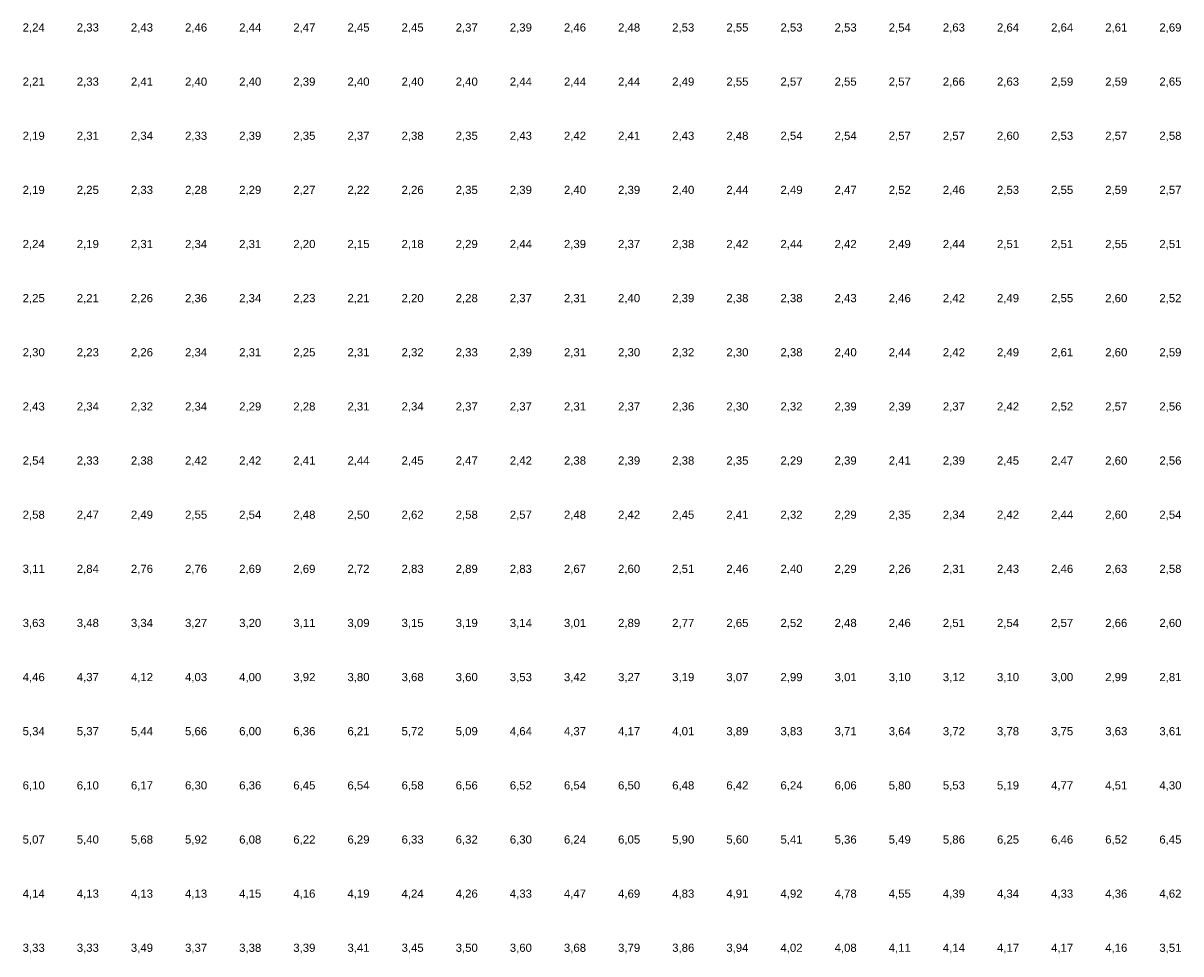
# Model space of a CAD drawing. Header units: metres. Extents: x 142558 to 144317, y 416662 to 417384.
# Tile 11 of 17: x 143443 to 143657, y 416844 to 417016. Entities that reach past the tile are written whole.
import ezdxf
from ezdxf.enums import TextEntityAlignment as Align

# ---------------------------------------------------------------- set-up
doc = ezdxf.new("R2010")
doc.units = ezdxf.units.M
doc.header["$MEASUREMENT"] = 0
doc.layers.add('beg_10Anno', color=252, linetype='Continuous')
doc.styles.add('Arial', font='arial.ttf')

msp = doc.modelspace()

# ---------------------------------------------------------------- texts
at = {"layer": 'beg_10Anno', "style": 'Arial'}
for s, p in [('2,24', (143445, 417013.82)), ('2,33', (143455, 417013.82)), ('2,43', (143465, 417013.82)), ('2,46', (143475, 417013.82)), ('2,44', (143485, 417013.82)), ('2,47', (143495, 417013.82)), ('2,45', (143505, 417013.82)), ('2,45', (143515, 417013.82)), ('2,37', (143525, 417013.82)), ('2,39', (143535, 417013.82)), ('2,46', (143545, 417013.82)), ('2,48', (143555, 417013.82)), ('2,53', (143565, 417013.82)), ('2,55', (143575, 417013.82)), ('2,53', (143585, 417013.82)), ('2,53', (143595, 417013.82)), ('2,54', (143605, 417013.82)), ('2,63', (143615, 417013.82)), ('2,64', (143625, 417013.82)), ('2,64', (143635, 417013.82)), ('2,61', (143645, 417013.82)), ('2,69', (143655, 417013.82)), ('2,21', (143445, 417003.82)), ('2,33', (143455, 417003.82)), ('2,41', (143465, 417003.82)), ('2,40', (143475, 417003.82)), ('2,40', (143485, 417003.82)), ('2,39', (143495, 417003.82)), ('2,40', (143505, 417003.82)), ('2,40', (143515, 417003.82)), ('2,40', (143525, 417003.82)), ('2,44', (143535, 417003.82)), ('2,44', (143545, 417003.82)), ('2,44', (143555, 417003.82)), ('2,49', (143565, 417003.82)), ('2,55', (143575, 417003.82)), ('2,57', (143585, 417003.82)), ('2,55', (143595, 417003.82)), ('2,57', (143605, 417003.82)), ('2,66', (143615, 417003.82)), ('2,63', (143625, 417003.82)), ('2,59', (143635, 417003.82)), ('2,59', (143645, 417003.82)), ('2,65', (143655, 417003.82)), ('2,19', (143445, 416993.82)), ('2,31', (143455, 416993.82)), ('2,34', (143465, 416993.82)), ('2,33', (143475, 416993.82)), ('2,39', (143485, 416993.82)), ('2,35', (143495, 416993.82)), ('2,37', (143505, 416993.82)), ('2,38', (143515, 416993.82)), ('2,35', (143525, 416993.82)), ('2,43', (143535, 416993.82)), ('2,42', (143545, 416993.82)), ('2,41', (143555, 416993.82)), ('2,43', (143565, 416993.82)), ('2,48', (143575, 416993.82)), ('2,54', (143585, 416993.82)), ('2,54', (143595, 416993.82)), ('2,57', (143605, 416993.82)), ('2,57', (143615, 416993.82)), ('2,60', (143625, 416993.82)), ('2,53', (143635, 416993.82)), ('2,57', (143645, 416993.82)), ('2,58', (143655, 416993.82)), ('2,19', (143445, 416983.82)), ('2,25', (143455, 416983.82)), ('2,33', (143465, 416983.82)), ('2,28', (143475, 416983.82)), ('2,29', (143485, 416983.82)), ('2,27', (143495, 416983.82)), ('2,22', (143505, 416983.82)), ('2,26', (143515, 416983.82)), ('2,35', (143525, 416983.82)), ('2,39', (143535, 416983.82)), ('2,40', (143545, 416983.82)), ('2,39', (143555, 416983.82)), ('2,40', (143565, 416983.82)), ('2,44', (143575, 416983.82)), ('2,49', (143585, 416983.82)), ('2,47', (143595, 416983.82)), ('2,52', (143605, 416983.82)), ('2,46', (143615, 416983.82)), ('2,53', (143625, 416983.82)), ('2,55', (143635, 416983.82)), ('2,59', (143645, 416983.82)), ('2,57', (143655, 416983.82)), ('2,24', (143445, 416973.82)), ('2,19', (143455, 416973.82)), ('2,31', (143465, 416973.82)), ('2,34', (143475, 416973.82)), ('2,31', (143485, 416973.82)), ('2,20', (143495, 416973.82)), ('2,15', (143505, 416973.82)), ('2,18', (143515, 416973.82)), ('2,29', (143525, 416973.82)), ('2,44', (143535, 416973.82)), ('2,39', (143545, 416973.82)), ('2,37', (143555, 416973.82)), ('2,38', (143565, 416973.82)), ('2,42', (143575, 416973.82)), ('2,44', (143585, 416973.82)), ('2,42', (143595, 416973.82)), ('2,49', (143605, 416973.82)), ('2,44', (143615, 416973.82)), ('2,51', (143625, 416973.82)), ('2,51', (143635, 416973.82)), ('2,55', (143645, 416973.82)), ('2,51', (143655, 416973.82)), ('2,25', (143445, 416963.82)), ('2,21', (143455, 416963.82)), ('2,26', (143465, 416963.82)), ('2,36', (143475, 416963.82)), ('2,34', (143485, 416963.82)), ('2,23', (143495, 416963.82)), ('2,21', (143505, 416963.82)), ('2,20', (143515, 416963.82)), ('2,28', (143525, 416963.82)), ('2,37', (143535, 416963.82)), ('2,31', (143545, 416963.82)), ('2,40', (143555, 416963.82)), ('2,39', (143565, 416963.82)), ('2,38', (143575, 416963.82)), ('2,38', (143585, 416963.82)), ('2,43', (143595, 416963.82)), ('2,46', (143605, 416963.82)), ('2,42', (143615, 416963.82)), ('2,49', (143625, 416963.82)), ('2,55', (143635, 416963.82)), ('2,60', (143645, 416963.82)), ('2,52', (143655, 416963.82)), ('2,30', (143445, 416953.82)), ('2,23', (143455, 416953.82)), ('2,26', (143465, 416953.82)), ('2,34', (143475, 416953.82)), ('2,31', (143485, 416953.82)), ('2,25', (143495, 416953.82)), ('2,31', (143505, 416953.82)), ('2,32', (143515, 416953.82)), ('2,33', (143525, 416953.82)), ('2,39', (143535, 416953.82)), ('2,31', (143545, 416953.82)), ('2,30', (143555, 416953.82)), ('2,32', (143565, 416953.82)), ('2,30', (143575, 416953.82)), ('2,38', (143585, 416953.82)), ('2,40', (143595, 416953.82)), ('2,44', (143605, 416953.82)), ('2,42', (143615, 416953.82)), ('2,49', (143625, 416953.82)), ('2,61', (143635, 416953.82)), ('2,60', (143645, 416953.82)), ('2,59', (143655, 416953.82)), ('2,43', (143445, 416943.82)), ('2,34', (143455, 416943.82)), ('2,32', (143465, 416943.82)), ('2,34', (143475, 416943.82)), ('2,29', (143485, 416943.82)), ('2,28', (143495, 416943.82)), ('2,31', (143505, 416943.82)), ('2,34', (143515, 416943.82)), ('2,37', (143525, 416943.82)), ('2,37', (143535, 416943.82)), ('2,31', (143545, 416943.82)), ('2,37', (143555, 416943.82)), ('2,36', (143565, 416943.82)), ('2,30', (143575, 416943.82)), ('2,32', (143585, 416943.82)), ('2,39', (143595, 416943.82)), ('2,39', (143605, 416943.82)), ('2,37', (143615, 416943.82)), ('2,42', (143625, 416943.82)), ('2,52', (143635, 416943.82)), ('2,57', (143645, 416943.82)), ('2,56', (143655, 416943.82)), ('2,54', (143445, 416933.82)), ('2,33', (143455, 416933.82)), ('2,38', (143465, 416933.82)), ('2,42', (143475, 416933.82)), ('2,42', (143485, 416933.82)), ('2,41', (143495, 416933.82)), ('2,44', (143505, 416933.82)), ('2,45', (143515, 416933.82)), ('2,47', (143525, 416933.82)), ('2,42', (143535, 416933.82)), ('2,38', (143545, 416933.82)), ('2,39', (143555, 416933.82)), ('2,38', (143565, 416933.82)), ('2,35', (143575, 416933.82)), ('2,29', (143585, 416933.82)), ('2,39', (143595, 416933.82)), ('2,41', (143605, 416933.82)), ('2,39', (143615, 416933.82)), ('2,45', (143625, 416933.82)), ('2,47', (143635, 416933.82)), ('2,60', (143645, 416933.82)), ('2,56', (143655, 416933.82)), ('2,58', (143445, 416923.82)), ('2,47', (143455, 416923.82)), ('2,49', (143465, 416923.82)), ('2,55', (143475, 416923.82)), ('2,54', (143485, 416923.82)), ('2,48', (143495, 416923.82)), ('2,50', (143505, 416923.82)), ('2,62', (143515, 416923.82)), ('2,58', (143525, 416923.82)), ('2,57', (143535, 416923.82)), ('2,48', (143545, 416923.82)), ('2,42', (143555, 416923.82)), ('2,45', (143565, 416923.82)), ('2,41', (143575, 416923.82)), ('2,32', (143585, 416923.82)), ('2,29', (143595, 416923.82)), ('2,35', (143605, 416923.82)), ('2,34', (143615, 416923.82)), ('2,42', (143625, 416923.82)), ('2,44', (143635, 416923.82)), ('2,60', (143645, 416923.82)), ('2,54', (143655, 416923.82)), ('3,11', (143445, 416913.82)), ('2,84', (143455, 416913.82)), ('2,76', (143465, 416913.82)), ('2,76', (143475, 416913.82)), ('2,69', (143485, 416913.82)), ('2,69', (143495, 416913.82)), ('2,72', (143505, 416913.82)), ('2,83', (143515, 416913.82)), ('2,89', (143525, 416913.82)), ('2,83', (143535, 416913.82)), ('2,67', (143545, 416913.82)), ('2,60', (143555, 416913.82)), ('2,51', (143565, 416913.82)), ('2,46', (143575, 416913.82)), ('2,40', (143585, 416913.82)), ('2,29', (143595, 416913.82)), ('2,26', (143605, 416913.82)), ('2,31', (143615, 416913.82)), ('2,43', (143625, 416913.82)), ('2,46', (143635, 416913.82)), ('2,63', (143645, 416913.82)), ('2,58', (143655, 416913.82)), ('3,63', (143445, 416903.82)), ('3,48', (143455, 416903.82)), ('3,34', (143465, 416903.82)), ('3,27', (143475, 416903.82)), ('3,20', (143485, 416903.82)), ('3,11', (143495, 416903.82)), ('3,09', (143505, 416903.82)), ('3,15', (143515, 416903.82)), ('3,19', (143525, 416903.82)), ('3,14', (143535, 416903.82)), ('3,01', (143545, 416903.82)), ('2,89', (143555, 416903.82)), ('2,77', (143565, 416903.82)), ('2,65', (143575, 416903.82)), ('2,52', (143585, 416903.82)), ('2,48', (143595, 416903.82)), ('2,46', (143605, 416903.82)), ('2,51', (143615, 416903.82)), ('2,54', (143625, 416903.82)), ('2,57', (143635, 416903.82)), ('2,66', (143645, 416903.82)), ('2,60', (143655, 416903.82)), ('4,46', (143445, 416893.82)), ('4,37', (143455, 416893.82)), ('4,12', (143465, 416893.82)), ('4,03', (143475, 416893.82)), ('4,00', (143485, 416893.82)), ('3,92', (143495, 416893.82)), ('3,80', (143505, 416893.82)), ('3,68', (143515, 416893.82)), ('3,60', (143525, 416893.82)), ('3,53', (143535, 416893.82)), ('3,42', (143545, 416893.82)), ('3,27', (143555, 416893.82)), ('3,19', (143565, 416893.82)), ('3,07', (143575, 416893.82)), ('2,99', (143585, 416893.82)), ('3,01', (143595, 416893.82)), ('3,10', (143605, 416893.82)), ('3,12', (143615, 416893.82)), ('3,10', (143625, 416893.82)), ('3,00', (143635, 416893.82)), ('2,99', (143645, 416893.82)), ('2,81', (143655, 416893.82)), ('5,34', (143445, 416883.82)), ('5,37', (143455, 416883.82)), ('5,44', (143465, 416883.82)), ('5,66', (143475, 416883.82)), ('6,00', (143485, 416883.82)), ('6,36', (143495, 416883.82)), ('6,21', (143505, 416883.82)), ('5,72', (143515, 416883.82)), ('5,09', (143525, 416883.82)), ('4,64', (143535, 416883.82)), ('4,37', (143545, 416883.82)), ('4,17', (143555, 416883.82)), ('4,01', (143565, 416883.82)), ('3,89', (143575, 416883.82)), ('3,83', (143585, 416883.82)), ('3,71', (143595, 416883.82)), ('3,64', (143605, 416883.82)), ('3,72', (143615, 416883.82)), ('3,78', (143625, 416883.82)), ('3,75', (143635, 416883.82)), ('3,63', (143645, 416883.82)), ('3,61', (143655, 416883.82)), ('6,10', (143445, 416873.82)), ('6,10', (143455, 416873.82)), ('6,17', (143465, 416873.82)), ('6,30', (143475, 416873.82)), ('6,36', (143485, 416873.82)), ('6,45', (143495, 416873.82)), ('6,54', (143505, 416873.82)), ('6,58', (143515, 416873.82)), ('6,56', (143525, 416873.82)), ('6,52', (143535, 416873.82)), ('6,54', (143545, 416873.82)), ('6,50', (143555, 416873.82)), ('6,48', (143565, 416873.82)), ('6,42', (143575, 416873.82)), ('6,24', (143585, 416873.82)), ('6,06', (143595, 416873.82)), ('5,80', (143605, 416873.82)), ('5,53', (143615, 416873.82)), ('5,19', (143625, 416873.82)), ('4,77', (143635, 416873.82)), ('4,51', (143645, 416873.82)), ('4,30', (143655, 416873.82)), ('5,07', (143445, 416863.82)), ('5,40', (143455, 416863.82)), ('5,68', (143465, 416863.82)), ('5,92', (143475, 416863.82)), ('6,08', (143485, 416863.82)), ('6,22', (143495, 416863.82)), ('6,29', (143505, 416863.82)), ('6,33', (143515, 416863.82)), ('6,32', (143525, 416863.82)), ('6,30', (143535, 416863.82)), ('6,24', (143545, 416863.82)), ('6,05', (143555, 416863.82)), ('5,90', (143565, 416863.82)), ('5,60', (143575, 416863.82)), ('5,41', (143585, 416863.82)), ('5,36', (143595, 416863.82)), ('5,49', (143605, 416863.82)), ('5,86', (143615, 416863.82)), ('6,25', (143625, 416863.82)), ('6,46', (143635, 416863.82)), ('6,52', (143645, 416863.82)), ('6,45', (143655, 416863.82)), ('4,14', (143445, 416853.82)), ('4,13', (143455, 416853.82)), ('4,13', (143465, 416853.82)), ('4,13', (143475, 416853.82)), ('4,15', (143485, 416853.82)), ('4,16', (143495, 416853.82)), ('4,19', (143505, 416853.82)), ('4,24', (143515, 416853.82)), ('4,26', (143525, 416853.82)), ('4,33', (143535, 416853.82)), ('4,47', (143545, 416853.82)), ('4,69', (143555, 416853.82)), ('4,83', (143565, 416853.82)), ('4,91', (143575, 416853.82)), ('4,92', (143585, 416853.82)), ('4,78', (143595, 416853.82)), ('4,55', (143605, 416853.82)), ('4,39', (143615, 416853.82)), ('4,34', (143625, 416853.82)), ('4,33', (143635, 416853.82)), ('4,36', (143645, 416853.82)), ('4,62', (143655, 416853.82)), ('3,33', (143445, 416843.82)), ('3,33', (143455, 416843.82)), ('3,49', (143465, 416843.82)), ('3,37', (143475, 416843.82)), ('3,38', (143485, 416843.82)), ('3,39', (143495, 416843.82)), ('3,41', (143505, 416843.82)), ('3,45', (143515, 416843.82)), ('3,50', (143525, 416843.82)), ('3,60', (143535, 416843.82)), ('3,68', (143545, 416843.82)), ('3,79', (143555, 416843.82)), ('3,86', (143565, 416843.82)), ('3,94', (143575, 416843.82)), ('4,02', (143585, 416843.82)), ('4,08', (143595, 416843.82)), ('4,11', (143605, 416843.82)), ('4,14', (143615, 416843.82)), ('4,17', (143625, 416843.82)), ('4,17', (143635, 416843.82)), ('4,16', (143645, 416843.82)), ('3,51', (143655, 416843.82))]:
    msp.add_text(s, height=1.503, dxfattribs=at).set_placement(p, align=Align.BOTTOM_CENTER)

doc.saveas('drawing.dxf')
